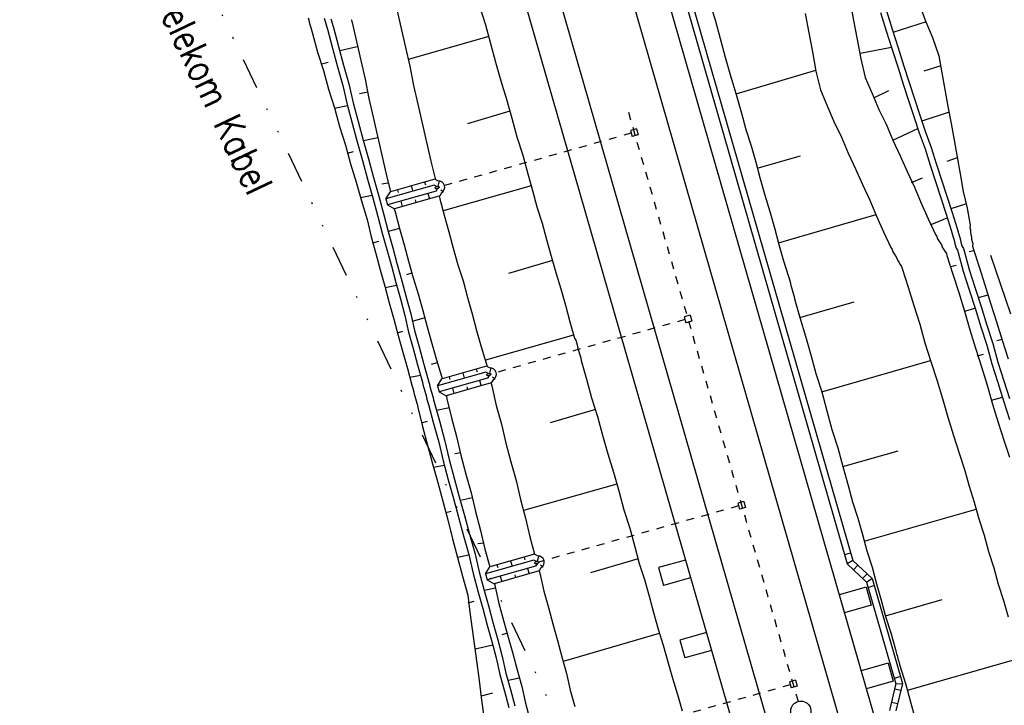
# Model space of a CAD drawing. Extents: x 447426 to 448116, y 440349 to 441552.
# Tile 71 of 96: x 447564 to 447628, y 441266 to 441311. Entities that reach past the tile are written whole.
import ezdxf

# ---------------------------------------------------------------- set-up
doc = ezdxf.new("R2010")
doc.units = 0
doc.header["$LTSCALE"] = 2
doc.header["$MEASUREMENT"] = 0
for name, pattern in [('ACAD_ISO03W100', [0.5, 0.25, -0.25]), ('ACAD_ISO10W100W', [0.5, 0.25, -0.25]), ('AUSGEZOGEN', [0]), ('GESTRICH-X2', [1.5, 1, -0.5]), ('GETRENNTX3', [3.25, 1, -0.75, 0, -0.75, 0, -0.75])]:
    doc.linetypes.add(name, pattern=pattern)
for name, color, linetype in [('BOESCHG', 250, 'AUSGEZOGEN'), ('DB-Bahnachse', 7, 'CONTINUOUS'), ('DB-Boeschungen', 15, 'CONTINUOUS'), ('DB-Gleisachsen', 7, 'CONTINUOUS'), ('DB-GRABEN', 15, 'AUSGEZOGEN'), ('DB-Ingenieurbauwerke', 15, 'CONTINUOUS'), ('DB-Kabelanlagen', 15, 'CONTINUOUS'), ('FBRTOP', 250, 'AUSGEZOGEN'), ('GASLTG', 4, 'GESTRICH-X2'), ('TELEKOM', 4, 'GETRENNTX3')]:
    doc.layers.add(name, color=color, linetype=linetype)
doc.styles.add('ROMANS', font='romans.shx', dxfattribs={"width": 0.8})

msp = doc.modelspace()

# ---------------------------------------------------------------- linework, layer by layer
at = {"layer": 'BOESCHG'}
msp.add_lwpolyline([(447609.491, 441479.773, -0.000773), (447613.632, 441470.609, -0.002321), (447614.992, 441467.549, -0.000006), (447625.529, 441443.54, -0.00021), (447625.822, 441442.872, -0.000103), (447629.419, 441434.652, -0.000025), (447644.421, 441400.348, -0.000637), (447655.364, 441375.235, -0.000709), (447665.125, 441352.668, -0.00651), (447673.509, 441332.491, -0.004864), (447684.113, 441305.236, -0.001312), (447689.441, 441291.026, -0.001315), (447694.683, 441276.817, -0.001967), (447705.662, 441246.448, -0.005439), (447709.468, 441235.41, -0.000932), (447712.891, 441225.058, -0.000641), (447717.818, 441209.998, -0.000283), (447721.951, 441197.286, -0.000346), (447725.32, 441186.879, -0.002747), (447729.663, 441173.176, -0.002398), (447734.475, 441157.43, -0.001587), (447736.175, 441151.705, -0.00215)], format="xyb", dxfattribs=at)
at = {"layer": 'DB-Bahnachse', "linetype": 'ACAD_ISO10W100W'}
msp.add_line((447603.709, 441304.58), (447614.64, 441266.613), dxfattribs=at)
at = {"layer": 'DB-Bahnachse', "linetype": 'Continuous'}
msp.add_ellipse((447614.819, 441265.988), major_axis=(-0.46, 0.46), ratio=1, start_param=2.623338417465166, end_param=8.906523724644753, dxfattribs=at)
at = {"layer": 'DB-Boeschungen', "linetype": 'Continuous'}
for p, q in [((447608.912, 441311.734), (447609.29, 441310.542)), ((447588.788, 441311.205), (447589.07, 441309.986)), ((447594.12, 441311.42), (447594.498, 441310.227)), ((447615.091, 441310.937), (447615.325, 441309.705)), ((447594.498, 441310.227), (447594.828, 441309.021)), ((447609.29, 441310.542), (447609.62, 441309.336)), ((447589.07, 441309.986), (447589.351, 441308.767)), ((447615.325, 441309.705), (447615.558, 441308.473)), ((447594.71, 441309.456), (447589.514, 441307.982)), ((447594.828, 441309.021), (447595.158, 441307.816)), ((447609.62, 441309.336), (447609.95, 441308.13)), ((447589.351, 441308.767), (447589.633, 441307.548)), ((447615.558, 441308.473), (447615.791, 441307.241)), ((447595.158, 441307.816), (447595.488, 441306.61)), ((447609.95, 441308.13), (447610.279, 441306.925)), ((447589.633, 441307.548), (447589.866, 441306.316)), ((447610.644, 441305.781), (447615.778, 441307.289)), ((447615.791, 441307.241), (447616.073, 441306.022)), ((447595.488, 441306.61), (447595.866, 441305.418)), ((447610.279, 441306.925), (447610.658, 441305.732)), ((447589.866, 441306.316), (447590.148, 441305.097)), ((447616.073, 441306.022), (447616.508, 441305)), ((447595.866, 441305.418), (447596.196, 441304.212)), ((447610.658, 441305.732), (447610.987, 441304.527)), ((447590.148, 441305.097), (447590.43, 441303.878)), ((447596.077, 441304.646), (447593.342, 441303.846)), ((447610.987, 441304.527), (447611.278, 441303.466)), ((447616.508, 441305), (447616.943, 441303.979)), ((447590.43, 441303.878), (447590.711, 441302.659)), ((447596.196, 441304.212), (447596.526, 441303.006)), ((447616.943, 441303.979), (447617.426, 441302.971)), ((447611.278, 441303.466), (447611.616, 441302.418)), ((447590.711, 441302.659), (447590.993, 441301.441)), ((447596.526, 441303.006), (447596.904, 441301.814)), ((447617.426, 441302.971), (447617.861, 441301.949)), ((447611.616, 441302.418), (447611.907, 441301.357)), ((447590.993, 441301.441), (447591.275, 441300.222)), ((447596.904, 441301.814), (447597.234, 441300.608)), ((447611.907, 441301.357), (447612.197, 441300.296)), ((447612.012, 441300.971), (447614.796, 441301.784)), ((447617.861, 441301.949), (447618.344, 441300.941)), ((447618.344, 441300.941), (447618.779, 441299.92)), ((447597.234, 441300.608), (447597.524, 441299.547)), ((447612.197, 441300.296), (447612.487, 441299.235)), ((447597.445, 441299.836), (447591.767, 441298.231)), ((447597.524, 441299.547), (447597.815, 441298.486)), ((447618.779, 441299.92), (447619.263, 441298.911)), ((447591.515, 441299.183), (447591.556, 441299.003)), ((447591.556, 441299.003), (447591.847, 441297.942)), ((447612.487, 441299.235), (447612.826, 441298.187)), ((447619.263, 441298.911), (447619.698, 441297.89)), ((447597.815, 441298.486), (447598.153, 441297.438)), ((447612.826, 441298.187), (447613.116, 441297.126)), ((447591.847, 441297.942), (447592.137, 441296.881)), ((447613.38, 441296.161), (447619.671, 441297.986)), ((447619.698, 441297.89), (447620.133, 441296.869)), ((447592.137, 441296.881), (447592.427, 441295.82)), ((447598.153, 441297.438), (447598.443, 441296.377)), ((447613.116, 441297.126), (447613.406, 441296.065)), ((447598.443, 441296.377), (447598.734, 441295.316)), ((447620.133, 441296.869), (447620.616, 441295.86)), ((447592.427, 441295.82), (447592.717, 441294.759)), ((447613.406, 441296.065), (447613.697, 441295.004)), ((447620.616, 441295.86), (447620.704, 441295.729)), ((447620.704, 441295.729), (447620.743, 441295.584)), ((447598.813, 441295.027), (447595.981, 441294.2)), ((447598.734, 441295.316), (447599.024, 441294.255)), ((447613.697, 441295.004), (447614.022, 441294.004)), ((447620.743, 441295.584), (447620.831, 441295.453)), ((447620.831, 441295.453), (447620.919, 441295.321)), ((447620.919, 441295.321), (447621.007, 441295.19)), ((447621.007, 441295.19), (447621.046, 441295.045)), ((447621.046, 441295.045), (447621.134, 441294.914)), ((447592.717, 441294.759), (447593.056, 441293.711)), ((447621.134, 441294.914), (447621.222, 441294.782)), ((447621.222, 441294.782), (447621.31, 441294.651)), ((447621.31, 441294.651), (447621.349, 441294.506)), ((447621.349, 441294.506), (447621.727, 441293.313)), ((447593.056, 441293.711), (447593.346, 441292.65)), ((447599.024, 441294.255), (447599.362, 441293.207)), ((447614.022, 441294.004), (447614.061, 441293.86)), ((447614.061, 441293.86), (447614.101, 441293.715)), ((447614.101, 441293.715), (447614.141, 441293.57)), ((447599.362, 441293.207), (447599.653, 441292.146)), ((447614.141, 441293.57), (447614.18, 441293.426)), ((447614.18, 441293.426), (447614.22, 441293.281)), ((447614.22, 441293.281), (447614.259, 441293.136)), ((447614.259, 441293.136), (447614.299, 441292.992)), ((447621.727, 441293.313), (447622.106, 441292.121)), ((447593.346, 441292.65), (447593.637, 441291.589)), ((447614.299, 441292.992), (447614.339, 441292.847)), ((447614.339, 441292.847), (447614.378, 441292.702)), ((447614.378, 441292.702), (447614.418, 441292.558)), ((447614.418, 441292.558), (447614.748, 441291.352)), ((447599.653, 441292.146), (447599.943, 441291.085)), ((447614.748, 441291.352), (447618.255, 441292.363)), ((447622.106, 441292.121), (447622.484, 441290.928)), ((447593.637, 441291.589), (447593.927, 441290.528)), ((447614.748, 441291.352), (447615.126, 441290.159)), ((447599.943, 441291.085), (447600.233, 441290.024)), ((447622.484, 441290.928), (447622.813, 441289.723)), ((447593.927, 441290.528), (447594.217, 441289.467)), ((447600.181, 441290.217), (447594.503, 441288.612)), ((447600.233, 441290.024), (447600.321, 441289.893)), ((447615.126, 441290.159), (447615.456, 441288.954)), ((447594.217, 441289.467), (447594.556, 441288.419)), ((447600.321, 441289.893), (447600.361, 441289.748)), ((447600.361, 441289.748), (447600.4, 441289.604)), ((447600.4, 441289.604), (447600.44, 441289.459)), ((447600.44, 441289.459), (447600.48, 441289.314)), ((447600.48, 441289.314), (447600.519, 441289.17)), ((447622.813, 441289.723), (447623.192, 441288.53)), ((447600.519, 441289.17), (447600.559, 441289.025)), ((447600.559, 441289.025), (447600.598, 441288.88)), ((447600.598, 441288.88), (447600.638, 441288.735)), ((447600.638, 441288.735), (447600.677, 441288.591)), ((447615.456, 441288.954), (447615.785, 441287.748)), ((447594.556, 441288.419), (447594.595, 441288.274)), ((447594.595, 441288.274), (447594.592, 441288.208)), ((447600.677, 441288.591), (447601.007, 441287.385)), ((447616.164, 441286.556), (447623.178, 441288.579)), ((447623.192, 441288.53), (447623.57, 441287.338)), ((447601.007, 441287.385), (447601.337, 441286.179)), ((447615.785, 441287.748), (447616.164, 441286.556)), ((447594.854, 441287.138), (447594.864, 441287.104)), ((447594.864, 441287.104), (447594.903, 441286.959)), ((447594.903, 441286.959), (447595.198, 441285.692)), ((447623.57, 441287.338), (447623.948, 441286.145)), ((447601.337, 441286.179), (447601.715, 441284.987)), ((447616.164, 441286.556), (447616.493, 441285.35)), ((447623.948, 441286.145), (447624.278, 441284.94)), ((447595.198, 441285.692), (447595.528, 441284.486)), ((447601.597, 441285.421), (447598.668, 441284.568)), ((447601.715, 441284.987), (447602.045, 441283.781)), ((447616.493, 441285.35), (447616.823, 441284.144)), ((447624.278, 441284.94), (447624.656, 441283.747)), ((447595.528, 441284.486), (447595.81, 441283.267)), ((447602.045, 441283.781), (447602.375, 441282.576)), ((447616.823, 441284.144), (447617.201, 441282.952)), ((447624.656, 441283.747), (447625.021, 441282.603)), ((447595.81, 441283.267), (447596.14, 441282.062)), ((447617.201, 441282.952), (447617.531, 441281.746)), ((447602.375, 441282.576), (447602.753, 441281.383)), ((447617.531, 441281.746), (447621.087, 441282.771)), ((447625.021, 441282.603), (447625.359, 441281.555)), ((447596.14, 441282.062), (447596.47, 441280.856)), ((447617.531, 441281.746), (447617.861, 441280.54)), ((447602.753, 441281.383), (447603.083, 441280.177)), ((447625.359, 441281.555), (447625.65, 441280.494)), ((447596.47, 441280.856), (447596.751, 441279.637)), ((447602.964, 441280.611), (447596.949, 441278.914)), ((447617.861, 441280.54), (447618.152, 441279.479)), ((447625.65, 441280.494), (447625.988, 441279.446)), ((447603.083, 441280.177), (447603.413, 441278.972)), ((447596.751, 441279.637), (447597.081, 441278.432)), ((447618.152, 441279.479), (447618.49, 441278.431)), ((447625.988, 441279.446), (447626.278, 441278.385)), ((447603.413, 441278.972), (447603.791, 441277.779)), ((447618.899, 441276.936), (447626.107, 441279.012)), ((447597.081, 441278.432), (447597.363, 441277.213)), ((447618.49, 441278.431), (447618.78, 441277.37)), ((447626.278, 441278.385), (447626.617, 441277.337)), ((447603.791, 441277.779), (447604.121, 441276.574)), ((447618.78, 441277.37), (447619.071, 441276.309)), ((447626.617, 441277.337), (447626.907, 441276.276)), ((447597.363, 441277.213), (447597.669, 441276.095)), ((447604.121, 441276.574), (447604.411, 441275.513)), ((447619.071, 441276.309), (447619.409, 441275.262)), ((447626.907, 441276.276), (447627.246, 441275.229)), ((447604.332, 441275.802), (447601.259, 441274.909)), ((447604.411, 441275.513), (447604.75, 441274.465)), ((447597.961, 441275.027), (447598.022, 441274.801)), ((447598.022, 441274.801), (447598.265, 441273.727)), ((447619.409, 441275.262), (447619.699, 441274.201)), ((447627.246, 441275.229), (447627.536, 441274.168)), ((447604.75, 441274.465), (447605.04, 441273.404)), ((447619.699, 441274.201), (447619.99, 441273.14)), ((447627.536, 441274.168), (447627.875, 441273.12)), ((447598.265, 441273.727), (447598.555, 441272.666)), ((447605.04, 441273.404), (447605.33, 441272.343)), ((447619.99, 441273.14), (447620.28, 441272.079)), ((447620.267, 441272.127), (447623.919, 441273.178)), ((447627.875, 441273.12), (447628.165, 441272.059)), ((447598.555, 441272.666), (447598.845, 441271.605)), ((447605.33, 441272.343), (447605.621, 441271.282)), ((447598.845, 441271.605), (447599.135, 441270.544)), ((447620.28, 441272.079), (447620.619, 441271.031)), ((447605.7, 441270.992), (447599.505, 441269.194)), ((447605.621, 441271.282), (447605.959, 441270.234)), ((447620.619, 441271.031), (447620.909, 441269.97)), ((447599.135, 441270.544), (447599.426, 441269.483)), ((447605.959, 441270.234), (447606.25, 441269.173)), ((447620.909, 441269.97), (447620.935, 441269.873)), ((447620.935, 441269.873), (447620.962, 441269.777)), ((447620.962, 441269.777), (447620.988, 441269.681)), ((447620.988, 441269.681), (447621.014, 441269.584)), ((447599.426, 441269.483), (447599.716, 441268.422)), ((447606.25, 441269.173), (447606.54, 441268.112)), ((447621.014, 441269.584), (447621.041, 441269.488)), ((447621.041, 441269.488), (447621.067, 441269.391)), ((447621.067, 441269.391), (447621.094, 441269.295)), ((447621.094, 441269.295), (447621.12, 441269.198)), ((447621.12, 441269.198), (447621.146, 441269.102)), ((447621.146, 441269.102), (447621.173, 441269.005)), ((447621.173, 441269.005), (447621.564, 441267.765)), ((447621.683, 441267.331), (447628.987, 441269.433)), ((447599.716, 441268.422), (447599.958, 441267.348)), ((447606.54, 441268.112), (447606.878, 441267.064)), ((447621.564, 441267.765), (447621.907, 441266.511)), ((447599.958, 441267.348), (447600.248, 441266.287)), ((447606.878, 441267.064), (447607.169, 441266.003)), ((447621.907, 441266.511), (447622.25, 441265.257))]:
    msp.add_line(p, q, dxfattribs=at)
at = {"layer": 'DB-Gleisachsen', "linetype": 'Continuous'}
for p, q in [((447593.602, 441347.817), (447627.651, 441229.552)), ((447589.278, 441346.572), (447623.56, 441227.496))]:
    msp.add_line(p, q, dxfattribs=at)
at = {"layer": 'DB-GRABEN', "linetype": 'Continuous'}
for p, q in [((447617.985, 441311.729), (447618.218, 441310.496)), ((447622.401, 441311.693), (447622.827, 441310.513)), ((447619.941, 441311.02), (447620.319, 441309.827)), ((447620.327, 441311.125), (447620.705, 441309.933)), ((447583.074, 441310.678), (447583.114, 441310.534)), ((447583.114, 441310.534), (447583.154, 441310.389)), ((447583.154, 441310.389), (447583.193, 441310.244)), ((447583.193, 441310.244), (447583.233, 441310.1)), ((447584.118, 441310.653), (447584.158, 441310.508)), ((447584.158, 441310.508), (447584.197, 441310.363)), ((447584.197, 441310.363), (447584.237, 441310.219)), ((447584.237, 441310.219), (447584.276, 441310.074)), ((447584.543, 441310.614), (447584.583, 441310.469)), ((447584.583, 441310.469), (447584.623, 441310.324)), ((447584.623, 441310.324), (447584.662, 441310.18)), ((447585.852, 441310.568), (447585.868, 441310.51)), ((447585.868, 441310.51), (447585.908, 441310.365)), ((447585.908, 441310.365), (447586.189, 441309.146)), ((447618.218, 441310.496), (447618.452, 441309.264)), ((447620.758, 441309.74), (447622.902, 441310.43)), ((447622.827, 441310.513), (447623.289, 441309.396)), ((447583.233, 441310.1), (447583.272, 441309.955)), ((447583.272, 441309.955), (447583.312, 441309.81)), ((447583.312, 441309.81), (447583.351, 441309.665)), ((447583.351, 441309.665), (447583.681, 441308.46)), ((447584.276, 441310.074), (447584.316, 441309.929)), ((447584.316, 441309.929), (447584.646, 441308.724)), ((447584.662, 441310.18), (447584.702, 441310.035)), ((447584.702, 441310.035), (447585.032, 441308.829)), ((447620.319, 441309.827), (447620.697, 441308.635)), ((447620.705, 441309.933), (447621.083, 441308.74)), ((447586.189, 441309.146), (447586.471, 441307.927)), ((447618.452, 441309.264), (447618.685, 441308.032)), ((447623.289, 441309.396), (447623.715, 441308.216)), ((447583.681, 441308.46), (447584.059, 441307.267)), ((447584.646, 441308.724), (447584.976, 441307.518)), ((447585.032, 441308.829), (447585.362, 441307.624)), ((447586.233, 441308.795), (447585.111, 441308.54)), ((447618.641, 441308.383), (447620.658, 441308.779)), ((447620.697, 441308.635), (447621.076, 441307.442)), ((447621.083, 441308.74), (447621.461, 441307.548)), ((447583.941, 441307.701), (447584.375, 441307.82)), ((447586.471, 441307.927), (447586.752, 441306.708)), ((447618.685, 441308.032), (447618.967, 441306.813)), ((447623.715, 441308.216), (447623.909, 441307.129)), ((447584.059, 441307.267), (447584.389, 441306.062)), ((447584.976, 441307.518), (447585.306, 441306.312)), ((447585.362, 441307.624), (447585.691, 441306.418)), ((447621.076, 441307.442), (447621.414, 441306.395)), ((447621.461, 441307.548), (447621.8, 441306.5)), ((447623.838, 441307.576), (447622.742, 441307.224)), ((447623.909, 441307.129), (447624.103, 441306.041)), ((447585.691, 441306.418), (447585.973, 441305.199)), ((447586.752, 441306.708), (447586.986, 441305.476)), ((447618.967, 441306.813), (447619.402, 441305.792)), ((447621.414, 441306.395), (447621.753, 441305.347)), ((447621.8, 441306.5), (447622.138, 441305.452)), ((447584.389, 441306.062), (447584.767, 441304.869)), ((447585.306, 441306.312), (447585.587, 441305.093)), ((447586.929, 441305.875), (447586.385, 441305.778)), ((447619.402, 441305.792), (447619.837, 441304.771)), ((447619.529, 441305.516), (447620.489, 441305.986)), ((447624.103, 441306.041), (447624.296, 441304.954)), ((447585.973, 441305.199), (447586.303, 441303.993)), ((447586.986, 441305.476), (447587.268, 441304.257)), ((447621.753, 441305.347), (447622.091, 441304.299)), ((447622.138, 441305.452), (447622.477, 441304.404)), ((447584.767, 441304.869), (447585.097, 441303.663)), ((447585.614, 441304.997), (447584.781, 441304.821)), ((447585.587, 441305.093), (447585.917, 441303.888)), ((447619.837, 441304.771), (447620.307, 441303.811)), ((447622.631, 441304.032), (447624.389, 441304.617)), ((447624.296, 441304.954), (447624.49, 441303.867)), ((447585.917, 441303.888), (447586.247, 441302.682)), ((447586.303, 441303.993), (447586.633, 441302.788)), ((447587.268, 441304.257), (447587.549, 441303.038)), ((447622.091, 441304.299), (447622.43, 441303.251)), ((447622.477, 441304.404), (447622.815, 441303.357)), ((447624.49, 441303.867), (447624.684, 441302.779)), ((447585.097, 441303.663), (447585.475, 441302.471)), ((447620.307, 441303.811), (447620.742, 441302.789)), ((447620.742, 441302.789), (447622.35, 441303.54)), ((447622.43, 441303.251), (447622.816, 441302.216)), ((447622.815, 441303.357), (447623.202, 441302.322)), ((447586.247, 441302.682), (447586.577, 441301.476)), ((447586.633, 441302.788), (447586.963, 441301.582)), ((447587.576, 441302.942), (447586.646, 441302.739)), ((447587.549, 441303.038), (447587.831, 441301.819)), ((447620.742, 441302.789), (447621.225, 441301.781)), ((447624.684, 441302.779), (447624.878, 441301.692)), ((447585.475, 441302.471), (447585.805, 441301.265)), ((447585.621, 441301.94), (447586.006, 441302.046)), ((447622.816, 441302.216), (447623.155, 441301.169)), ((447623.202, 441302.322), (447623.541, 441301.274)), ((447586.577, 441301.476), (447586.907, 441300.271)), ((447586.963, 441301.582), (447587.293, 441300.376)), ((447587.831, 441301.819), (447588.113, 441300.601)), ((447621.225, 441301.781), (447621.66, 441300.76)), ((447624.891, 441301.644), (447624.229, 441301.411)), ((447624.878, 441301.692), (447625.072, 441300.605)), ((447585.805, 441301.265), (447586.183, 441300.073)), ((447621.66, 441300.76), (447622.143, 441299.751)), ((447623.155, 441301.169), (447623.493, 441300.121)), ((447623.541, 441301.274), (447623.879, 441300.226)), ((447586.183, 441300.073), (447586.513, 441298.867)), ((447586.907, 441300.271), (447587.237, 441299.065)), ((447587.293, 441300.376), (447587.623, 441299.171)), ((447588.113, 441300.601), (447588.376, 441299.46)), ((447591.243, 441300.27), (447588.379, 441299.458)), ((447590.583, 441300.083), (447590.633, 441299.91)), ((447591.441, 441300.171), (447591.243, 441300.27)), ((447591.527, 441300.161), (447591.43, 441299.812)), ((447621.954, 441300.063), (447622.651, 441300.357)), ((447623.493, 441300.121), (447623.832, 441299.073)), ((447623.879, 441300.226), (447624.218, 441299.179)), ((447625.072, 441300.605), (447625.279, 441299.469)), ((447588.223, 441300.009), (447587.824, 441299.951)), ((447591.206, 441299.886), (447588.086, 441299)), ((447588.086, 441299), (447588.374, 441299.456)), ((447591.318, 441299.502), (447588.198, 441298.616)), ((447588.831, 441299.586), (447588.882, 441299.413)), ((447589.712, 441299.836), (447589.813, 441299.49)), ((447591.371, 441299.803), (447591.206, 441299.886)), ((447591.413, 441299.659), (447591.318, 441299.502)), ((447591.627, 441299.585), (447591.778, 441299.484)), ((447622.143, 441299.751), (447622.578, 441298.73)), ((447625.279, 441299.469), (447625.521, 441298.395)), ((447587.197, 441299.21), (447586.461, 441299.06)), ((447586.513, 441298.867), (447586.891, 441297.675)), ((447587.237, 441299.065), (447587.567, 441297.859)), ((447587.623, 441299.171), (447587.952, 441297.965)), ((447588.086, 441299), (447588.198, 441298.616)), ((447591.553, 441299.194), (447588.645, 441298.369)), ((447589.045, 441298.857), (447589.146, 441298.511)), ((447589.976, 441298.934), (447590.026, 441298.761)), ((447590.796, 441299.354), (447590.897, 441299.008)), ((447591.669, 441299.385), (447591.553, 441299.194)), ((447623.832, 441299.073), (447624.171, 441298.025)), ((447624.218, 441299.179), (447624.556, 441298.131)), ((447588.198, 441298.616), (447588.645, 441298.369)), ((447588.628, 441298.369), (447588.676, 441298.163)), ((447588.676, 441298.163), (447588.966, 441297.102)), ((447622.578, 441298.73), (447623.013, 441297.709)), ((447624.49, 441298.372), (447625.442, 441298.684)), ((447625.521, 441298.395), (447625.715, 441297.307)), ((447586.891, 441297.675), (447587.147, 441296.552)), ((447587.567, 441297.859), (447587.857, 441296.798)), ((447587.952, 441297.965), (447588.243, 441296.904)), ((447623.013, 441297.709), (447623.496, 441296.7)), ((447623.215, 441297.349), (447624.236, 441297.784)), ((447624.171, 441298.025), (447624.509, 441296.977)), ((447624.556, 441298.131), (447624.895, 441297.083)), ((447588.966, 441297.102), (447588.243, 441296.904)), ((447588.243, 441296.904), (447588.533, 441295.843)), ((447588.966, 441297.102), (447589.256, 441296.041)), ((447624.509, 441296.977), (447624.549, 441296.833)), ((447624.895, 441297.083), (447624.934, 441296.938)), ((447624.934, 441296.938), (447624.974, 441296.794)), ((447625.715, 441297.307), (447625.706, 441297.149)), ((447625.706, 441297.149), (447625.746, 441297.005)), ((447625.746, 441297.005), (447625.737, 441296.847)), ((447587.147, 441296.552), (447587.437, 441295.491)), ((447587.252, 441296.166), (447587.638, 441296.272)), ((447587.857, 441296.798), (447588.147, 441295.737)), ((447623.496, 441296.7), (447623.584, 441296.569)), ((447623.584, 441296.569), (447623.624, 441296.424)), ((447623.624, 441296.424), (447623.711, 441296.293)), ((447623.711, 441296.293), (447623.799, 441296.161)), ((447624.549, 441296.833), (447624.588, 441296.688)), ((447624.588, 441296.688), (447624.628, 441296.543)), ((447624.628, 441296.543), (447624.667, 441296.399)), ((447624.667, 441296.399), (447624.707, 441296.254)), ((447624.707, 441296.254), (447624.747, 441296.109)), ((447624.974, 441296.794), (447625.014, 441296.649)), ((447625.014, 441296.649), (447625.053, 441296.504)), ((447625.053, 441296.504), (447625.093, 441296.36)), ((447625.093, 441296.36), (447625.132, 441296.215)), ((447625.737, 441296.847), (447625.777, 441296.702)), ((447625.777, 441296.702), (447625.816, 441296.557)), ((447625.816, 441296.557), (447625.808, 441296.4)), ((447625.808, 441296.4), (447625.847, 441296.255)), ((447625.847, 441296.255), (447625.887, 441296.11)), ((447588.147, 441295.737), (447588.438, 441294.676)), ((447588.533, 441295.843), (447588.823, 441294.782)), ((447589.256, 441296.041), (447589.547, 441294.98)), ((447623.799, 441296.161), (447623.887, 441296.03)), ((447623.887, 441296.03), (447623.927, 441295.885)), ((447623.927, 441295.885), (447624.014, 441295.754)), ((447624.014, 441295.754), (447624.102, 441295.622)), ((447624.102, 441295.622), (447624.19, 441295.491)), ((447624.747, 441296.109), (447624.786, 441295.965)), ((447624.786, 441295.965), (447624.826, 441295.82)), ((447624.826, 441295.82), (447624.914, 441295.688)), ((447624.914, 441295.688), (447624.953, 441295.544)), ((447625.132, 441296.215), (447625.172, 441296.07)), ((447625.172, 441296.07), (447625.212, 441295.926)), ((447625.212, 441295.926), (447625.299, 441295.794)), ((447625.299, 441295.794), (447625.339, 441295.649)), ((447625.339, 441295.649), (447625.669, 441294.444)), ((447625.957, 441295.663), (447625.668, 441295.584)), ((447625.887, 441296.11), (447625.878, 441295.952)), ((447625.878, 441295.952), (447625.918, 441295.808)), ((447625.918, 441295.808), (447626.296, 441294.615)), ((447587.437, 441295.491), (447587.727, 441294.43)), ((447589.547, 441294.98), (447589.837, 441293.919)), ((447624.19, 441295.491), (447624.23, 441295.346)), ((447624.23, 441295.346), (447624.608, 441294.153)), ((447624.953, 441295.544), (447625.283, 441294.338)), ((447627.035, 441295.378), (447628.312, 441291.588)), ((447587.727, 441294.43), (447588.018, 441293.369)), ((447588.438, 441294.676), (447588.728, 441293.615)), ((447588.823, 441294.782), (447589.114, 441293.721)), ((447624.476, 441294.636), (447624.813, 441294.728)), ((447625.669, 441294.444), (447626.047, 441293.251)), ((447626.296, 441294.615), (447626.661, 441293.471)), ((447589.114, 441293.721), (447589.404, 441292.66)), ((447589.758, 441294.208), (447589.42, 441294.116)), ((447589.837, 441293.919), (447590.176, 441292.871)), ((447624.608, 441294.153), (447624.986, 441292.961)), ((447625.283, 441294.338), (447625.661, 441293.146)), ((447588.018, 441293.369), (447588.308, 441292.308)), ((447588.781, 441293.422), (447588.044, 441293.273)), ((447588.728, 441293.615), (447589.018, 441292.554)), ((447625.661, 441293.146), (447626.039, 441291.953)), ((447626.047, 441293.251), (447626.425, 441292.059)), ((447626.661, 441293.471), (447627.039, 441292.278)), ((447589.018, 441292.554), (447589.308, 441291.493)), ((447589.404, 441292.66), (447589.694, 441291.599)), ((447590.176, 441292.871), (447590.466, 441291.81)), ((447624.986, 441292.961), (447625.364, 441291.768)), ((447626.267, 441292.637), (447626.894, 441292.809)), ((447588.308, 441292.308), (447588.598, 441291.247)), ((447590.466, 441291.81), (447590.756, 441290.749)), ((447625.364, 441291.768), (447626.039, 441291.953)), ((447626.039, 441291.953), (447626.417, 441290.761)), ((447626.425, 441292.059), (447626.803, 441290.866)), ((447627.039, 441292.278), (447627.417, 441291.086)), ((447588.598, 441291.247), (447588.888, 441290.186)), ((447589.308, 441291.493), (447589.55, 441290.419)), ((447589.694, 441291.599), (447589.936, 441290.525)), ((447590.598, 441291.328), (447589.778, 441291.103)), ((447625.364, 441291.768), (447625.694, 441290.563)), ((447590.756, 441290.749), (447591.046, 441289.688)), ((447625.694, 441290.563), (447626.072, 441289.37)), ((447626.417, 441290.761), (447626.795, 441289.568)), ((447626.803, 441290.866), (447627.181, 441289.674)), ((447627.417, 441291.086), (447627.795, 441289.893)), ((447588.836, 441290.379), (447589.173, 441290.471)), ((447588.888, 441290.186), (447589.179, 441289.125)), ((447589.55, 441290.419), (447589.841, 441289.358)), ((447589.936, 441290.525), (447590.227, 441289.464)), ((447627.782, 441289.942), (447627.444, 441289.849)), ((447589.841, 441289.358), (447590.131, 441288.297)), ((447590.227, 441289.464), (447590.517, 441288.403)), ((447591.046, 441289.688), (447591.337, 441288.627)), ((447626.072, 441289.37), (447626.45, 441288.178)), ((447626.795, 441289.568), (447627.125, 441288.362)), ((447627.181, 441289.674), (447627.511, 441288.468)), ((447627.795, 441289.893), (447628.173, 441288.701)), ((447589.179, 441289.125), (447589.469, 441288.064)), ((447626.204, 441288.888), (447626.59, 441288.994)), ((447589.469, 441288.064), (447589.759, 441287.003)), ((447590.131, 441288.297), (447590.435, 441287.188)), ((447590.517, 441288.403), (447590.807, 441287.342)), ((447591.39, 441288.434), (447591.004, 441288.329)), ((447591.337, 441288.627), (447591.675, 441287.579)), ((447594.567, 441288.221), (447591.704, 441287.408)), ((447593.907, 441288.033), (447593.958, 441287.86)), ((447594.766, 441288.121), (447594.567, 441288.221)), ((447594.852, 441288.111), (447594.754, 441287.762)), ((447626.45, 441288.178), (447626.828, 441286.985)), ((447627.125, 441288.362), (447627.503, 441287.17)), ((447627.511, 441288.468), (447627.889, 441287.276)), ((447590.316, 441287.622), (447589.627, 441287.485)), ((447594.531, 441287.836), (447591.41, 441286.95)), ((447591.41, 441286.95), (447591.699, 441287.406)), ((447594.643, 441287.452), (447591.523, 441286.566)), ((447591.675, 441287.579), (447591.715, 441287.435)), ((447591.715, 441287.435), (447591.714, 441287.411)), ((447592.156, 441287.536), (447592.206, 441287.363)), ((447593.037, 441287.786), (447593.138, 441287.441)), ((447594.696, 441287.753), (447594.531, 441287.836)), ((447594.738, 441287.609), (447594.643, 441287.452)), ((447594.951, 441287.536), (447595.103, 441287.434)), ((447589.759, 441287.003), (447589.799, 441286.858)), ((447589.799, 441286.858), (447589.839, 441286.714)), ((447590.435, 441287.188), (447590.474, 441287.043)), ((447590.474, 441287.043), (447590.514, 441286.898)), ((447590.514, 441286.898), (447590.553, 441286.754)), ((447590.553, 441286.754), (447590.593, 441286.609)), ((447590.807, 441287.342), (447590.847, 441287.197)), ((447590.847, 441287.197), (447590.886, 441287.052)), ((447590.886, 441287.052), (447590.926, 441286.908)), ((447590.926, 441286.908), (447590.966, 441286.763)), ((447590.966, 441286.763), (447591.005, 441286.618)), ((447591.41, 441286.95), (447591.523, 441286.566)), ((447594.878, 441287.144), (447591.97, 441286.319)), ((447592.369, 441286.807), (447592.47, 441286.461)), ((447593.301, 441286.884), (447593.351, 441286.711)), ((447594.121, 441287.304), (447594.222, 441286.958)), ((447594.993, 441287.336), (447594.878, 441287.144)), ((447626.828, 441286.985), (447627.158, 441285.78)), ((447627.503, 441287.17), (447627.882, 441285.978)), ((447627.889, 441287.276), (447628.254, 441286.131)), ((447589.839, 441286.714), (447589.878, 441286.569)), ((447589.878, 441286.569), (447589.918, 441286.424)), ((447589.918, 441286.424), (447589.957, 441286.28)), ((447589.957, 441286.28), (447589.997, 441286.135)), ((447589.997, 441286.135), (447590.036, 441285.99)), ((447590.593, 441286.609), (447590.632, 441286.464)), ((447590.632, 441286.464), (447590.672, 441286.32)), ((447590.672, 441286.32), (447590.712, 441286.175)), ((447590.712, 441286.175), (447590.751, 441286.03)), ((447591.005, 441286.618), (447591.045, 441286.474)), ((447591.045, 441286.474), (447591.084, 441286.329)), ((447591.084, 441286.329), (447591.124, 441286.184)), ((447591.124, 441286.184), (447591.163, 441286.04)), ((447591.523, 441286.566), (447591.97, 441286.319)), ((447591.968, 441286.32), (447591.983, 441286.264)), ((447591.983, 441286.264), (447592.023, 441286.119)), ((447592.023, 441286.119), (447592.305, 441284.9)), ((447627.092, 441286.021), (447627.816, 441286.219)), ((447590.036, 441285.99), (447590.076, 441285.846)), ((447590.076, 441285.846), (447590.116, 441285.701)), ((447590.116, 441285.701), (447590.155, 441285.556)), ((447590.155, 441285.556), (447590.437, 441284.337)), ((447590.751, 441286.03), (447590.791, 441285.886)), ((447590.791, 441285.886), (447590.83, 441285.741)), ((447590.83, 441285.741), (447591.16, 441284.535)), ((447591.163, 441286.04), (447591.203, 441285.895)), ((447591.203, 441285.895), (447591.533, 441284.689)), ((447592.181, 441285.54), (447591.348, 441285.364)), ((447627.158, 441285.78), (447627.536, 441284.587)), ((447627.882, 441285.978), (447628.26, 441284.785)), ((447592.305, 441284.9), (447592.634, 441283.695)), ((447590.371, 441284.579), (447590.757, 441284.684)), ((447590.437, 441284.337), (447590.767, 441283.132)), ((447591.16, 441284.535), (447591.49, 441283.33)), ((447591.533, 441284.689), (447591.863, 441283.483)), ((447627.536, 441284.587), (447627.914, 441283.395)), ((447592.634, 441283.695), (447592.916, 441282.476)), ((447590.767, 441283.132), (447591.097, 441281.926)), ((447591.49, 441283.33), (447591.772, 441282.111)), ((447591.863, 441283.483), (447592.158, 441282.216)), ((447627.914, 441283.395), (447628.253, 441282.347)), ((447592.925, 441282.634), (447592.526, 441282.576)), ((447592.916, 441282.476), (447593.246, 441281.27)), ((447591.097, 441281.926), (447591.427, 441280.72)), ((447591.851, 441281.821), (447591.163, 441281.685)), ((447591.772, 441282.111), (447592.102, 441280.905)), ((447592.158, 441282.216), (447592.488, 441281.011)), ((447593.246, 441281.27), (447593.576, 441280.064)), ((447591.427, 441280.72), (447591.756, 441279.515)), ((447592.102, 441280.905), (447592.432, 441279.699)), ((447592.488, 441281.011), (447592.817, 441279.805)), ((447592.817, 441279.805), (447593.147, 441278.599)), ((447593.576, 441280.064), (447593.858, 441278.845)), ((447591.756, 441279.515), (447592.086, 441278.309)), ((447592.432, 441279.699), (447592.762, 441278.494)), ((447593.668, 441279.727), (447592.883, 441279.564)), ((447591.954, 441278.791), (447592.292, 441278.884)), ((447592.762, 441278.494), (447593.091, 441277.288)), ((447593.147, 441278.599), (447593.477, 441277.394)), ((447593.858, 441278.845), (447594.187, 441277.64)), ((447592.086, 441278.309), (447592.368, 441277.09)), ((447593.091, 441277.288), (447593.421, 441276.082)), ((447593.477, 441277.394), (447593.807, 441276.188)), ((447594.187, 441277.64), (447594.469, 441276.421)), ((447592.368, 441277.09), (447592.698, 441275.884)), ((447594.412, 441276.82), (447594.013, 441276.763)), ((447593.434, 441276.034), (447592.698, 441275.884)), ((447593.421, 441276.082), (447593.703, 441274.863)), ((447593.807, 441276.188), (447594.089, 441274.969)), ((447594.469, 441276.421), (447594.78, 441275.284)), ((447597.652, 441276.103), (447594.788, 441275.29)), ((447597.85, 441276.003), (447597.652, 441276.103)), ((447597.936, 441275.994), (447597.838, 441275.644)), ((447592.698, 441275.884), (447593.028, 441274.679)), ((447597.615, 441275.719), (447594.494, 441274.833)), ((447597.727, 441275.335), (447594.607, 441274.449)), ((447595.24, 441275.419), (447595.291, 441275.246)), ((447596.121, 441275.669), (447596.222, 441275.323)), ((447596.992, 441275.916), (447597.042, 441275.743)), ((447597.78, 441275.635), (447597.615, 441275.719)), ((447597.822, 441275.491), (447597.727, 441275.335)), ((447598.036, 441275.418), (447598.187, 441275.316)), ((447593.703, 441274.863), (447594.033, 441273.658)), ((447594.089, 441274.969), (447594.419, 441273.763)), ((447594.494, 441274.833), (447594.783, 441275.289)), ((447594.494, 441274.833), (447594.607, 441274.449)), ((447597.962, 441275.027), (447595.054, 441274.202)), ((447595.453, 441274.689), (447595.554, 441274.344)), ((447596.385, 441274.766), (447596.435, 441274.594)), ((447597.205, 441275.186), (447597.306, 441274.841)), ((447598.077, 441275.218), (447597.962, 441275.027)), ((447593.028, 441274.679), (447593.358, 441273.473)), ((447594.607, 441274.449), (447595.054, 441274.202)), ((447595.075, 441274.208), (447595.129, 441274.01)), ((447593.358, 441273.473), (447593.503, 441272.373)), ((447594.033, 441273.658), (447594.323, 441272.597)), ((447595.155, 441273.913), (447594.419, 441273.763)), ((447594.419, 441273.763), (447594.709, 441272.702)), ((447595.129, 441274.01), (447595.371, 441272.935)), ((447593.393, 441272.964), (447593.779, 441273.07)), ((447595.371, 441272.935), (447595.674, 441271.826)), ((447593.503, 441272.373), (447593.649, 441271.272)), ((447594.323, 441272.597), (447594.613, 441271.536)), ((447594.709, 441272.702), (447594.999, 441271.641)), ((447594.613, 441271.536), (447594.904, 441270.475)), ((447594.999, 441271.641), (447595.29, 441270.58)), ((447595.674, 441271.826), (447595.965, 441270.765)), ((447593.649, 441271.272), (447593.794, 441270.171)), ((447595.899, 441271.006), (447595.561, 441270.914)), ((447594.904, 441270.475), (447595.194, 441269.414)), ((447595.29, 441270.58), (447595.58, 441269.519)), ((447595.965, 441270.765), (447596.255, 441269.704)), ((447593.794, 441270.171), (447593.94, 441269.071)), ((447594.97, 441270.234), (447593.847, 441269.978)), ((447596.255, 441269.704), (447596.545, 441268.643)), ((447593.94, 441269.071), (447594.086, 441267.97)), ((447595.194, 441269.414), (447595.436, 441268.34)), ((447595.58, 441269.519), (447595.822, 441268.445)), ((447595.436, 441268.34), (447595.726, 441267.279)), ((447595.822, 441268.445), (447596.112, 441267.384)), ((447596.545, 441268.643), (447596.836, 441267.582)), ((447594.086, 441267.97), (447594.231, 441266.87)), ((447596.69, 441268.113), (447595.954, 441267.963)), ((447594.253, 441266.979), (447594.977, 441267.177)), ((447595.726, 441267.279), (447596.017, 441266.218)), ((447596.112, 441267.384), (447596.402, 441266.323)), ((447596.836, 441267.582), (447597.078, 441266.508)), ((447594.231, 441266.87), (447594.377, 441265.769)), ((447597.078, 441266.508), (447597.368, 441265.447))]:
    msp.add_line(p, q, dxfattribs=at)
for centre in [(447591.392, 441299.731), (447594.717, 441287.681), (447597.801, 441275.563)]:
    msp.add_ellipse(centre, major_axis=(0.477, 0.131), ratio=0.878873, start_param=-1.207606, end_param=1.235056, dxfattribs=at)
at = {"layer": 'DB-Ingenieurbauwerke', "linetype": 'Continuous'}
for p, q in [((447594.629, 441352.2), (447625.413, 441245.277)), ((447586.059, 441349.799), (447617.196, 441241.65)), ((447604.226, 441303.517), (447603.84, 441303.412)), ((447603.84, 441303.412), (447603.945, 441303.026)), ((447604.226, 441303.517), (447604.331, 441303.131)), ((447604.331, 441303.131), (447603.945, 441303.026)), ((447607.684, 441291.505), (447607.298, 441291.4)), ((447607.298, 441291.4), (447607.403, 441291.014)), ((447607.684, 441291.505), (447607.789, 441291.119)), ((447607.789, 441291.119), (447607.403, 441291.014)), ((447611.144, 441279.488), (447610.758, 441279.383)), ((447610.758, 441279.383), (447610.863, 441278.997)), ((447611.144, 441279.488), (447611.249, 441279.102)), ((447611.249, 441279.102), (447610.863, 441278.997)), ((447607.391, 441275.728), (447605.656, 441275.246)), ((447605.656, 441275.246), (447605.977, 441274.09)), ((447607.712, 441274.571), (447605.977, 441274.09)), ((447619.023, 441273.978), (447617.293, 441273.48)), ((447619.023, 441273.978), (447619.355, 441272.824)), ((447619.355, 441272.824), (447617.625, 441272.326)), ((447608.748, 441271.053), (447607.014, 441270.572)), ((447607.014, 441270.572), (447607.335, 441269.416)), ((447609.069, 441269.897), (447607.335, 441269.416)), ((447620.434, 441269.077), (447618.704, 441268.579)), ((447620.434, 441269.077), (447620.766, 441267.924)), ((447614.465, 441267.978), (447614.079, 441267.873)), ((447614.079, 441267.873), (447614.184, 441267.487)), ((447614.465, 441267.978), (447614.57, 441267.592)), ((447620.766, 441267.924), (447619.036, 441267.426)), ((447614.57, 441267.592), (447614.184, 441267.487))]:
    msp.add_line(p, q, dxfattribs=at)
at = {"layer": 'DB-Ingenieurbauwerke', "linetype": 'ACAD_ISO03W100'}
for p, q in [((447603.888, 441303.235), (447591.523, 441299.764)), ((447607.346, 441291.222), (447594.848, 441287.714)), ((447610.805, 441279.21), (447597.932, 441275.596)), ((447614.132, 441267.68), (447601.008, 441263.996))]:
    msp.add_line(p, q, dxfattribs=at)
at = {"layer": 'DB-Ingenieurbauwerke', "linetype": 'Continuous'}
for centre in [(447591.392, 441299.731), (447594.717, 441287.681), (447597.801, 441275.563)]:
    msp.add_ellipse(centre, major_axis=(0.13, 0.037), ratio=0.555556, start_param=0, end_param=6.283185, dxfattribs=at)
at = {"layer": 'DB-Kabelanlagen', "linetype": 'Continuous'}
for p, q in [((447603.119, 441326.506), (447617.809, 441275.484)), ((447603.539, 441326.495), (447618.162, 441275.702)), ((447617.64, 441276.087), (447618.025, 441276.188)), ((447618.158, 441275.699), (447617.804, 441275.481)), ((447619.047, 441274.297), (447617.804, 441275.481)), ((447619.402, 441274.526), (447618.158, 441275.699)), ((447618.482, 441275.393), (447618.204, 441275.101)), ((447618.796, 441274.536), (447619.079, 441274.833)), ((447619.047, 441274.297), (447619.396, 441274.531)), ((447619.047, 441274.297), (447620.933, 441267.757)), ((447619.145, 441273.965), (447619.529, 441274.078)), ((447619.402, 441274.526), (447621.355, 441267.762)), ((447620.937, 441267.774), (447620.527, 441266.025)), ((447620.837, 441268.105), (447621.221, 441268.221)), ((447620.933, 441267.757), (447621.355, 441267.762)), ((447621.357, 441267.77), (447620.946, 441266.016)), ((447620.858, 441267.436), (447621.257, 441267.343)), ((447620.653, 441266.564), (447621.053, 441266.473))]:
    msp.add_line(p, q, dxfattribs=at)
at = {"layer": 'FBRTOP'}
msp.add_lwpolyline([(447648.3, 441394.189, -0.00046), (447651.558, 441386.765, -0.000936), (447653.149, 441383.111, -0.000011), (447658.188, 441371.481, -0.001186), (447658.234, 441371.373, -0.001593), (447659.941, 441367.345, -0.000871), (447663.027, 441359.963, -0.000443), (447665.664, 441353.607, -0.000535), (447667.839, 441348.337, -0.000857), (447670.134, 441342.73, -0.000817), (447672.522, 441336.842, -0.001316), (447674.058, 441333.006, -0.000651), (447677.134, 441325.239, -0.001578), (447680.908, 441315.583, -0.001127), (447686.117, 441302.039, -0.001468), (447690.143, 441291.406, -0.001231), (447694.876, 441278.701, -0.001665), (447699.113, 441267.123, -0.00163), (447703.363, 441255.266, -0.001881)], format="xyb", dxfattribs=at)
at = {"layer": 'TELEKOM', "flags": 128}
msp.add_lwpolyline([(447564.498, 441338.237), (447631.73, 441197.061), (447641.142, 441181.589), (447655.61, 441159.43), (447660.211, 441152.325), (447679.311, 441127.581), (447697.171, 441107.43), (447709.004, 441096.04), (447719.719, 441087.341), (447736.724, 441072.731), (447743.315, 441066.531), (447746.332, 441063.989), (447747.925, 441061.673), (447751.324, 441058.869), (447755.592, 441053.596), (447757.469, 441051.384), (447762.472, 441046.282), (447765.905, 441044), (447770.626, 441039.515), (447774.901, 441034.638), (447783.231, 441025.814), (447789.944, 441018.848), (447796.901, 441011.458), (447803.631, 441005.8), (447806.013, 441003.556), (447808.691, 441001.566), (447810.549, 441000.082)], dxfattribs=at)

# ---------------------------------------------------------------- texts
at = {"layer": 'GASLTG', "style": 'ROMANS', "width": 0.8}
msp.add_text('Telekom Kabel', height=1.8, rotation=295.68323, dxfattribs=at).set_placement((447573.152, 441311.732))

doc.saveas('drawing.dxf')
